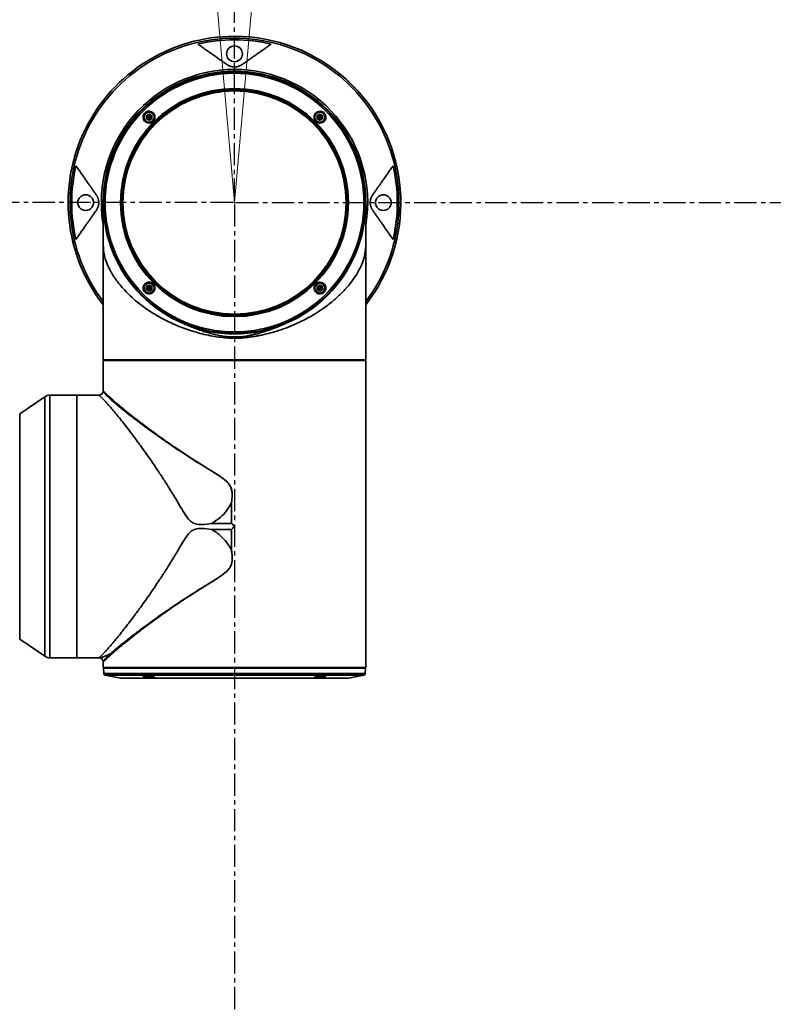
# Model space of a CAD drawing. Header units: millimetres. Extents: x 0 to 420, y 0 to 297.
# Tile 13 of 15: x 293 to 315, y 155 to 183. Entities that reach past the tile are written whole.
import ezdxf

# ---------------------------------------------------------------- set-up
doc = ezdxf.new("R2010")
doc.units = ezdxf.units.MM
doc.linetypes.add('CENTERX2', pattern=[20.32, 12.7, -2.54, 2.54, -2.54])
doc.layers.get('0').update_dxf_attribs({"lineweight": 18})
doc.layers.add('中心线层', color=6, linetype='CENTERX2', lineweight=25)

# ---------------------------------------------------------------- blocks, each defined once
blk = doc.blocks.new('SW_CENTERMARKSYMBOL_4')
at = {"layer": '中心线层', "color": 0}
for p, q in [((0, 1), (0, 1400.5)), ((-1, 0), (-1400.5, 0)), ((0, 0), (-0.5, 0)), ((0, 0), (0, 0.5)), ((0, 0), (0, -0.5)), ((0, 0), (0.5, 0)), ((1, 0), (1400.5, 0)), ((0, -1), (0, -1400.5))]:
    blk.add_line(p, q, dxfattribs=at)
blk = doc.blocks.new('2')
at = {"color": 0, "linetype": 'CENTERX2', "lineweight": 18}
for p, q in [((-6.0509, 69.73363), (0.05, 0)), ((0.05, 0), (6.1509, 69.73363))]:
    blk.add_line(p, q, dxfattribs=at)
at = {"color": 0, "linetype": 'Continuous', "lineweight": 35}
for p, q in [((0.05, 4.69707), (0.05, 4.75)), ((0.05, 4.64831), (0.05, 4.69707)), ((0.05, 3.80293), (0.05, 3.875)), ((0.05, 3.75), (0.05, 3.80293)), ((-2.44529, 2.42458), (-2.43034, 2.48034)), ((-2.38952, 2.43952), (-2.44529, 2.42458)), ((-2.40446, 2.38375), (-2.44529, 2.42458)), ((-2.43034, 2.48034), (-2.37458, 2.49529)), ((-2.38952, 2.43952), (-2.43034, 2.48034)), ((-2.38952, 2.43952), (-2.40446, 2.38375)), ((-2.34869, 2.39869), (-2.40446, 2.38375)), ((-2.38952, 2.43952), (-2.37458, 2.49529)), ((-2.38952, 2.43952), (-2.33375, 2.45446)), ((-2.38952, 2.43952), (-2.34869, 2.39869)), ((-2.37458, 2.49529), (-2.33375, 2.45446)), ((-2.33375, 2.45446), (-2.34869, 2.39869)), ((2.43375, 2.42458), (2.44869, 2.48034)), ((2.48952, 2.43952), (2.43375, 2.42458)), ((2.47458, 2.38375), (2.43375, 2.42458)), ((2.44869, 2.48034), (2.50446, 2.49529)), ((2.48952, 2.43952), (2.44869, 2.48034)), ((2.48952, 2.43952), (2.47458, 2.38375)), ((2.53034, 2.39869), (2.47458, 2.38375)), ((2.48952, 2.43952), (2.50446, 2.49529)), ((2.48952, 2.43952), (2.54529, 2.45446)), ((2.48952, 2.43952), (2.53034, 2.39869)), ((2.50446, 2.49529), (2.54529, 2.45446)), ((2.54529, 2.45446), (2.53034, 2.39869)), ((-3.7, 0), (-3.7, -4.49)), ((3.8, -0.08002), (3.8, 0)), ((-3.69937, -0.06919), (-3.69939, -0.06803)), ((-3.69937, -0.07396), (-3.69937, -1.02953)), ((-3.69935, -0.06407), (-3.69935, -0.07396)), ((3.7994, -0.06785), (3.79937, -0.06906)), ((3.79956, -0.07399), (3.79956, -1.01679)), ((3.8, -4.3), (3.8, -0.66507)), ((-2.44529, -2.45446), (-2.43034, -2.39869)), ((-2.38952, -2.43952), (-2.44529, -2.45446)), ((-2.40446, -2.49529), (-2.44529, -2.45446)), ((-2.43034, -2.39869), (-2.37458, -2.38375)), ((-2.38952, -2.43952), (-2.43034, -2.39869)), ((-2.38952, -2.43952), (-2.40446, -2.49529)), ((-2.34869, -2.48034), (-2.40446, -2.49529)), ((-2.38952, -2.43952), (-2.37458, -2.38375)), ((-2.38952, -2.43952), (-2.33375, -2.42458)), ((-2.38952, -2.43952), (-2.34869, -2.48034)), ((-2.37458, -2.38375), (-2.33375, -2.42458)), ((-2.33375, -2.42458), (-2.34869, -2.48034)), ((2.43375, -2.45446), (2.44869, -2.39869)), ((2.48952, -2.43952), (2.43375, -2.45446)), ((2.47458, -2.49529), (2.43375, -2.45446)), ((2.44869, -2.39869), (2.50446, -2.38375)), ((2.48952, -2.43952), (2.44869, -2.39869)), ((2.48952, -2.43952), (2.47458, -2.49529)), ((2.53034, -2.48034), (2.47458, -2.49529)), ((2.48952, -2.43952), (2.50446, -2.38375)), ((2.48952, -2.43952), (2.54529, -2.42458)), ((2.48952, -2.43952), (2.53034, -2.48034)), ((2.50446, -2.38375), (2.54529, -2.42458)), ((2.54529, -2.42458), (2.53034, -2.48034)), ((-3.7, -4.49), (3.79981, -4.49)), ((-3.525, -4.49), (-3.525, -4.505)), ((3.625, -4.505), (3.625, -4.49)), ((3.79981, -4.3), (3.79981, -4.3375)), ((3.79981, -4.49), (3.79981, -4.3375)), ((-3.7, -4.7), (-3.7, -5.38133)), ((-3.69981, -4.6625), (-3.69981, -4.505)), ((-3.69981, -4.505), (3.79981, -4.505)), ((-3.69981, -4.6625), (-3.69981, -4.7)), ((3.79981, -4.505), (3.79981, -4.6625)), ((3.79981, -4.6625), (3.79981, -4.7)), ((3.8, -4.6625), (3.8, -4.7)), ((3.8, -13.28), (3.8, -4.7)), ((-5.36346, -5.54293), (-6.08405, -6.03038)), ((-5.36346, -12.95707), (-5.36346, -5.54293)), ((-4.45, -5.5), (-5.22338, -5.5)), ((-5.22338, -5.5), (-5.22338, -13)), ((-3.82326, -5.5), (-4.45, -5.5)), ((-4.45, -5.5), (-4.45, -12.79198)), ((-4.45, -13), (-4.45, -5.5)), ((-6.08405, -6.03038), (-6.08405, -12.46962)), ((-0.03752, -9.1634), (-0.03752, -8.57792)), ((-0.03569, -8.57807), (-0.03569, -9.16431)), ((-0.60638, -9.1634), (-0.03752, -9.1634)), ((-0.03752, -9.3366), (-0.60637, -9.3366)), ((-0.03752, -9.92208), (-0.03752, -9.3366)), ((-0.03569, -9.33569), (-0.03569, -9.92193)), ((-6.08405, -12.46962), (-5.36346, -12.95707)), ((-4.45, -12.79198), (-4.45, -13)), ((-3.41799, -12.85803), (-3.41826, -12.85827)), ((-5.22338, -13), (-4.45, -13)), ((-4.45, -13), (-3.82326, -13)), ((-3.7, -13.11868), (-3.7, -13.28)), ((-3.7, -13.28), (0.05, -13.28)), ((-3.695, -13.28), (-3.675, -13.3)), ((-3.68665, -13.3), (-3.68406, -13.44807)), ((3.78665, -13.3), (-3.68665, -13.3)), ((-3.68406, -13.44807), (-2.59038, -13.44807)), ((-3.64388, -13.49622), (-3.20676, -13.58365)), ((3.74388, -13.49622), (-3.64388, -13.49622)), ((-2.59038, -13.44807), (3.78406, -13.44807)), ((0.05, -13.28), (0.05, -13.275)), ((0.05, -13.28), (3.8, -13.28)), ((3.30676, -13.58365), (3.74388, -13.49622)), ((3.775, -13.3), (3.795, -13.28)), ((3.78406, -13.44807), (3.78665, -13.3)), ((-3.20676, -13.58365), (3.30676, -13.58365)), ((-3.19696, -13.58462), (3.29696, -13.58462))]:
    blk.add_line(p, q, dxfattribs=at)
for centre, radius in [((0.05, 0), 3.745), ((0.05, 0), 3.73665), ((0.05, 0), 3.73406), ((0.05, 0), 3.69388), ((0.05, 0), 3.25676), ((0.05, 0), 3.24313), ((0.05, 0), 3.2125), ((0.05, 0), 3.1875), ((-2.38952, 2.43952), 0.15), ((-2.38952, 2.43952), 0.1425), ((2.48952, 2.43952), 0.15), ((2.48952, 2.43952), 0.1425), ((-2.38952, 2.43952), 0.0825), ((2.48952, 2.43952), 0.0825), ((-2.38952, -2.43952), 0.15), ((-2.38952, -2.43952), 0.1425), ((-2.38952, -2.43952), 0.0825), ((2.48952, -2.43952), 0.15), ((2.48952, -2.43952), 0.1425), ((2.48952, -2.43952), 0.0825)]:
    blk.add_circle(centre, radius, dxfattribs=at)
at = {"color": 0, "linetype": 'CENTERX2', "lineweight": 18}
blk.add_arc((0.05, 0), 70, 95, 85, dxfattribs=at)
at = {"color": 0, "linetype": 'Continuous', "lineweight": 35}
for centre, radius, start, end in [((0.05, 0), 4.75, 90, 217.863646), ((0.05, 0), 4.69707, 90, 217.025199), ((0.05, 0), 4.64831, 90, 103.065102), ((0.05, 0), 4.75, 47.848787, 90), ((0.05, 0), 4.69707, 322.974801, 90), ((0.05, 0), 4.64831, 76.934898, 90), ((0.05, 4.25), 0.225, 90, 270), ((0.05, 4.25), 0.225, 270, 90), ((0.05, 0), 3.80293, 90, 188.809462), ((0.05, 0), 3.75, 0, 180), ((0.05, 0), 3.80293, 351.020801, 90), ((0.05, 0), 4.75, 322.136354, 42.151213), ((0.05, 0), 4.64831, 166.934898, 193.065102), ((0.05, 0), 4.64831, 346.934898, 13.065102), ((-4.2, 0), 0.225, 90, 270), ((-4.2, 0), 0.225, 270, 90), ((0.05, 0), 3.75, 180, 360), ((4.3, 0), 0.225, 90, 270), ((4.3, 0), 0.225, 270, 90), ((-5.22338, -5.75), 0.25, 90, 124.077195), ((-5.22338, -12.75), 0.25, 235.922805, 270), ((-3.63407, -13.4472), 0.05, 181, 258.690068), ((3.73407, -13.4472), 0.05, 281.309932, 359), ((-3.19696, -13.53462), 0.05, 258.690068, 270), ((3.29696, -13.53462), 0.05, 270, 281.309932)]:
    blk.add_arc(centre, radius, start, end, dxfattribs=at)
for points, knots in [([(-1.00079, 4.52798), (-0.98346, 4.51585), (-0.9491, 4.49179), (-0.89753, 4.45568), (-0.84648, 4.41993), (-0.79593, 4.38453), (-0.74587, 4.34948), (-0.6963, 4.31477), (-0.64723, 4.28042), (-0.58991, 4.24028), (-0.5244, 4.19441), (-0.4507, 4.1428), (-0.37801, 4.09191), (-0.30631, 4.0417), (-0.23571, 3.99227), (-0.18839, 3.95913), (-0.16509, 3.94282)], [0, 0, 0, 0, 0.06765238, 0.13419131, 0.19961748, 0.26393167, 0.32713465, 0.38922727, 0.45021041, 0.51008499, 0.6012075, 0.68988225, 0.77611354, 0.85990609, 0.941265, 1.02019588, 1.02019588, 1.02019588, 1.02019588]), ([(0.26509, 3.94282), (0.27774, 3.95167), (0.30325, 3.96954), (0.34141, 3.99625), (0.37989, 4.0232), (0.41866, 4.05035), (0.45774, 4.07771), (0.49712, 4.10529), (0.5368, 4.13307), (0.57678, 4.16107), (0.61707, 4.18927), (0.65765, 4.21769), (0.71765, 4.2597), (0.79739, 4.31554), (0.89697, 4.38527), (0.99864, 4.45646), (1.06636, 4.50387), (1.10079, 4.52798)], [0, 0, 0, 0, 0.04275099, 0.08622391, 0.13041972, 0.17533933, 0.22098362, 0.26735342, 0.31444953, 0.36227271, 0.41082368, 0.46010313, 0.51011173, 0.63096404, 0.7562577, 0.88599959, 1.02019588, 1.02019588, 1.02019588, 1.02019588]), ([(-0.16509, 3.94282), (-0.16205, 3.94072), (-0.15608, 3.93662), (-0.14674, 3.93069), (-0.13257, 3.92224), (-0.11308, 3.91191), (-0.08632, 3.90025), (-0.05832, 3.89055), (-0.03359, 3.88419), (-0.01452, 3.88052), (-0.00169, 3.8785), (0.01119, 3.87694), (0.02411, 3.87583), (0.03705, 3.87513), (0.0457, 3.87504), (0.05, 3.875)], [0, 0, 0, 0, 0.01589323, 0.031114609, 0.045669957, 0.081845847, 0.113933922, 0.144598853, 0.171427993, 0.181984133, 0.19204627, 0.201692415, 0.211011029, 0.220100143, 0.229065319, 0.229065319, 0.229065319, 0.229065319]), ([(0.05, 3.875), (0.05257, 3.87502), (0.05772, 3.87505), (0.06543, 3.87529), (0.07315, 3.87569), (0.08086, 3.87625), (0.08857, 3.87696), (0.09626, 3.87784), (0.10394, 3.87887), (0.11161, 3.88007), (0.11925, 3.88142), (0.13487, 3.88453), (0.158, 3.89046), (0.18367, 3.89932), (0.20644, 3.90894), (0.22666, 3.91897), (0.24663, 3.93035), (0.25876, 3.93854), (0.26509, 3.94282)], [0, 0, 0, 0, 0.005358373, 0.010745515, 0.016184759, 0.021698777, 0.027309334, 0.033037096, 0.038901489, 0.044920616, 0.051111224, 0.057488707, 0.084180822, 0.114675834, 0.139431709, 0.166694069, 0.196549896, 0.229065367, 0.229065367, 0.229065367, 0.229065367]), ([(3.40408, 3.35408), (3.40141, 3.35675), (3.39608, 3.36208), (3.38813, 3.37008), (3.38023, 3.37806), (3.37237, 3.38602), (3.36456, 3.39396), (3.35164, 3.40714), (3.33388, 3.42536), (3.31202, 3.44787), (3.29129, 3.46913), (3.27403, 3.48661), (3.25985, 3.50063), (3.2483, 3.51178), (3.24122, 3.51828), (3.23768, 3.52154)], [0, 0, 0, 0, 0.009837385, 0.019647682, 0.029445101, 0.0392439, 0.049058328, 0.058902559, 0.088418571, 0.117962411, 0.147393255, 0.176850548, 0.196609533, 0.216321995, 0.236099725, 0.236099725, 0.236099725, 0.236099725]), ([(3.57154, 3.18768), (3.56994, 3.18942), (3.56676, 3.19291), (3.56164, 3.19837), (3.55628, 3.20398), (3.55067, 3.20978), (3.5448, 3.21575), (3.53461, 3.22599), (3.51932, 3.24111), (3.49805, 3.26184), (3.47557, 3.28367), (3.45478, 3.30394), (3.43624, 3.32214), (3.42016, 3.33803), (3.40944, 3.34872), (3.40408, 3.35408)], [0, 0, 0, 0, 0.009844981, 0.01966048, 0.029460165, 0.039257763, 0.049067, 0.058901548, 0.088442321, 0.117960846, 0.147421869, 0.17685949, 0.196630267, 0.216338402, 0.236099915, 0.236099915, 0.236099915, 0.236099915]), ([(-2.50278, 2.56639), (-2.49407, 2.57331), (-2.47666, 2.58717), (-2.43598, 2.60534), (-2.3802, 2.61314), (-2.31543, 2.59594), (-2.26233, 2.55576), (-2.22844, 2.49846), (-2.21873, 2.43223), (-2.23268, 2.37747), (-2.25569, 2.3394), (-2.27845, 2.31477), (-2.30551, 2.29497), (-2.34591, 2.27647), (-2.40179, 2.26885), (-2.4664, 2.28595), (-2.5195, 2.32606), (-2.55347, 2.3834), (-2.56326, 2.44983), (-2.54912, 2.50444), (-2.52642, 2.5428), (-2.51066, 2.55852), (-2.50278, 2.56639)], [0, 0, 0, 0, 0.03306525, 0.06612741, 0.13196307, 0.19781776, 0.26366434, 0.32948326, 0.395262, 0.46101799, 0.4941984, 0.52727988, 0.56033729, 0.59354545, 0.65934081, 0.7251736, 0.7910156, 0.85684477, 0.92265578, 0.98844897, 1.02148404, 1.05456183, 1.05456183, 1.05456183, 1.05456183]), ([(-2.49073, 2.55311), (-2.50408, 2.53829), (-2.52437, 2.51579), (-2.53797, 2.47739), (-2.54391, 2.43958), (-2.53907, 2.40061), (-2.52363, 2.36388), (-2.50291, 2.33454), (-2.47655, 2.31196), (-2.44152, 2.29339), (-2.40501, 2.2848), (-2.3669, 2.2864), (-2.32774, 2.29621), (-2.2844, 2.32193), (-2.25397, 2.36207), (-2.23988, 2.39982), (-2.23404, 2.43689), (-2.2383, 2.47488), (-2.25283, 2.51158), (-2.27277, 2.54078), (-2.29936, 2.56458), (-2.33484, 2.58413), (-2.37286, 2.59301), (-2.41064, 2.59131), (-2.45004, 2.58215), (-2.47462, 2.5646), (-2.49073, 2.55311)], [0, 0, 0, 0, 0.058450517, 0.088823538, 0.119932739, 0.172610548, 0.204473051, 0.239977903, 0.280827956, 0.30872404, 0.360044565, 0.391972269, 0.422646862, 0.480105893, 0.538035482, 0.568326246, 0.599682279, 0.649768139, 0.681555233, 0.718692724, 0.756211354, 0.789041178, 0.840862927, 0.871606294, 0.902141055, 0.960207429, 0.960207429, 0.960207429, 0.960207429]), ([(2.37351, 2.56127), (2.39083, 2.57472), (2.42546, 2.60161), (2.49228, 2.61321), (2.54735, 2.60197), (2.58637, 2.58064), (2.61198, 2.55908), (2.63292, 2.53295), (2.65327, 2.49344), (2.66342, 2.43786), (2.64917, 2.37239), (2.61132, 2.31748), (2.55549, 2.2811), (2.48975, 2.26851), (2.43452, 2.28004), (2.39552, 2.30128), (2.36995, 2.32291), (2.34899, 2.34901), (2.32866, 2.38857), (2.31876, 2.44383), (2.33194, 2.51027), (2.35965, 2.54426), (2.37351, 2.56127)], [0, 0, 0, 0, 0.06583087, 0.13158597, 0.19735273, 0.23045534, 0.26347709, 0.29648703, 0.32961665, 0.39541593, 0.46119796, 0.52709002, 0.59305436, 0.65883344, 0.72456758, 0.75766904, 0.79065865, 0.82373717, 0.8567973, 0.92262586, 0.98845665, 1.0543321, 1.0543321, 1.0543321, 1.0543321]), ([(2.38206, 2.54841), (2.3735, 2.53875), (2.35768, 2.52091), (2.3411, 2.48448), (2.33433, 2.44722), (2.3375, 2.41032), (2.34898, 2.3716), (2.3766, 2.32939), (2.4181, 2.30072), (2.45649, 2.28827), (2.49355, 2.28415), (2.53132, 2.29), (2.56775, 2.30621), (2.5961, 2.32769), (2.61843, 2.35515), (2.63629, 2.39099), (2.64355, 2.42941), (2.64028, 2.46737), (2.62894, 2.506), (2.60117, 2.54852), (2.55934, 2.57728), (2.52088, 2.58959), (2.48296, 2.59375), (2.44463, 2.58725), (2.40825, 2.57074), (2.39114, 2.55615), (2.38206, 2.54841)], [0, 0, 0, 0, 0.039046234, 0.072136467, 0.120195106, 0.151921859, 0.182526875, 0.240246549, 0.297994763, 0.328539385, 0.360157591, 0.409157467, 0.442021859, 0.480380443, 0.516222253, 0.548711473, 0.601095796, 0.631775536, 0.662290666, 0.720619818, 0.778780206, 0.809200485, 0.840485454, 0.892348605, 0.924347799, 0.960432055, 0.960432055, 0.960432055, 0.960432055]), ([(-3.89282, 0.21509), (-3.90167, 0.22774), (-3.91954, 0.25325), (-3.94625, 0.29141), (-3.9732, 0.32989), (-4.00035, 0.36866), (-4.02771, 0.40774), (-4.05529, 0.44712), (-4.08307, 0.4868), (-4.11107, 0.52678), (-4.13927, 0.56707), (-4.16769, 0.60765), (-4.2097, 0.66765), (-4.26554, 0.74739), (-4.33527, 0.84697), (-4.40646, 0.94864), (-4.45387, 1.01636), (-4.47798, 1.05079)], [0, 0, 0, 0, 0.04275099, 0.08622391, 0.13041972, 0.17533933, 0.22098362, 0.26735342, 0.31444953, 0.36227271, 0.41082368, 0.46010313, 0.51011173, 0.63096404, 0.7562577, 0.88599959, 1.02019588, 1.02019588, 1.02019588, 1.02019588]), ([(4.57798, 1.05079), (4.56585, 1.03346), (4.54179, 0.9991), (4.50568, 0.94753), (4.46993, 0.89648), (4.43453, 0.84593), (4.39948, 0.79587), (4.36477, 0.7463), (4.33042, 0.69723), (4.29028, 0.63991), (4.24441, 0.5744), (4.1928, 0.5007), (4.14191, 0.42801), (4.0917, 0.35631), (4.04227, 0.28571), (4.00913, 0.23839), (3.99282, 0.21509)], [0, 0, 0, 0, 0.06765238, 0.13419131, 0.19961748, 0.26393167, 0.32713465, 0.38922727, 0.45021041, 0.51008499, 0.6012075, 0.68988225, 0.77611354, 0.85990609, 0.941265, 1.02019588, 1.02019588, 1.02019588, 1.02019588]), ([(-3.89282, -0.21509), (-3.89073, -0.21205), (-3.88664, -0.2061), (-3.88072, -0.19678), (-3.87229, -0.18265), (-3.86197, -0.1632), (-3.85033, -0.13654), (-3.84065, -0.10861), (-3.83245, -0.07693), (-3.82658, -0.04128), (-3.82429, -0.00068), (-3.82643, 0.04003), (-3.83223, 0.07587), (-3.84036, 0.10768), (-3.84923, 0.13346), (-3.85887, 0.15629), (-3.86892, 0.17656), (-3.88032, 0.19658), (-3.88853, 0.20875), (-3.89282, 0.21509)], [0, 0, 0, 0, 0.015871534, 0.031073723, 0.045612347, 0.081735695, 0.113788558, 0.144407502, 0.171207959, 0.201361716, 0.228575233, 0.255853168, 0.286015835, 0.312783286, 0.343377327, 0.368198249, 0.395539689, 0.425489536, 0.458114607, 0.458114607, 0.458114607, 0.458114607]), ([(3.99282, 0.21509), (3.99073, 0.21205), (3.98664, 0.2061), (3.98072, 0.19678), (3.97229, 0.18265), (3.96197, 0.1632), (3.95033, 0.13654), (3.94065, 0.10861), (3.93245, 0.07693), (3.92658, 0.04128), (3.92429, 0.00068), (3.92643, -0.04003), (3.93223, -0.07587), (3.94036, -0.10768), (3.94923, -0.13346), (3.95887, -0.15629), (3.96892, -0.17656), (3.98032, -0.19658), (3.98853, -0.20875), (3.99282, -0.21509)], [0, 0, 0, 0, 0.015871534, 0.031073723, 0.045612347, 0.081735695, 0.113788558, 0.144407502, 0.171207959, 0.201361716, 0.228575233, 0.255853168, 0.286015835, 0.312783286, 0.343377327, 0.368198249, 0.395539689, 0.425489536, 0.458114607, 0.458114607, 0.458114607, 0.458114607]), ([(-4.47798, -1.05079), (-4.46585, -1.03346), (-4.44179, -0.9991), (-4.40568, -0.94753), (-4.36993, -0.89648), (-4.33453, -0.84593), (-4.29948, -0.79587), (-4.26477, -0.7463), (-4.23042, -0.69723), (-4.19028, -0.63991), (-4.14441, -0.5744), (-4.0928, -0.5007), (-4.04191, -0.42801), (-3.9917, -0.35631), (-3.94227, -0.28571), (-3.90913, -0.23839), (-3.89282, -0.21509)], [0, 0, 0, 0, 0.06765238, 0.13419131, 0.19961748, 0.26393167, 0.32713465, 0.38922727, 0.45021041, 0.51008499, 0.6012075, 0.68988225, 0.77611354, 0.85990609, 0.941265, 1.02019588, 1.02019588, 1.02019588, 1.02019588]), ([(3.79928, -0.07399), (3.79937, -0.06941), (3.79948, -0.06386), (3.79937, -0.06983), (3.79935, -0.07088)], [0, 0, 0, 0, 0.0071705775, 0.00870580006, 0.00870580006, 0.00870580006, 0.00870580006]), ([(3.99282, -0.21509), (4.00167, -0.22774), (4.01954, -0.25325), (4.04625, -0.29141), (4.0732, -0.32989), (4.10035, -0.36866), (4.12771, -0.40774), (4.15529, -0.44712), (4.18307, -0.4868), (4.21107, -0.52678), (4.23927, -0.56707), (4.26769, -0.60765), (4.3097, -0.66765), (4.36554, -0.74739), (4.43527, -0.84697), (4.50646, -0.94864), (4.55387, -1.01636), (4.57798, -1.05079)], [0, 0, 0, 0, 0.04275099, 0.08622391, 0.13041972, 0.17533933, 0.22098362, 0.26735342, 0.31444953, 0.36227271, 0.41082368, 0.46010313, 0.51011173, 0.63096404, 0.7562577, 0.88599959, 1.02019588, 1.02019588, 1.02019588, 1.02019588]), ([(3.79956, -1.00626), (3.7995, -1.04704), (3.79938, -1.13096), (3.798, -1.234), (3.79465, -1.30939), (3.7877, -1.39216), (3.77262, -1.48715), (3.73462, -1.63479), (3.66404, -1.81947), (3.54557, -2.0417), (3.39508, -2.263), (3.21013, -2.48453), (2.99338, -2.70069), (2.74801, -2.90753), (2.49301, -3.08995), (2.23109, -3.25097), (1.9775, -3.38569), (1.71596, -3.50511), (1.44708, -3.60976), (1.1623, -3.70174), (0.92193, -3.7637), (0.73154, -3.80314), (0.59119, -3.82768), (0.44341, -3.84881), (0.30725, -3.86382), (0.2026, -3.87152), (0.06721, -3.87747), (-0.11189, -3.87371), (-0.34787, -3.84979), (-0.58163, -3.81364), (-0.813, -3.76586), (-1.05858, -3.70178), (-1.31442, -3.62106), (-1.57609, -3.52164), (-1.82488, -3.41082), (-2.06124, -3.28946), (-2.28448, -3.15847), (-2.50685, -3.01064), (-2.72316, -2.84636), (-2.92022, -2.67376), (-3.089, -2.50443), (-3.23277, -2.3393), (-3.35882, -2.1719), (-3.47364, -1.99184), (-3.57153, -1.8003), (-3.63747, -1.6259), (-3.6755, -1.47394), (-3.6922, -1.35972), (-3.69815, -1.23796), (-3.6993, -1.12447), (-3.69954, -1.05128), (-3.69955, -1.01967), (-3.69955, -1.01763)], [0, 0, 0, 0, 0.09505374, 0.19563236, 0.26824981, 0.34260501, 0.51436889, 0.68629821, 1.03284641, 1.36250145, 1.69215944, 2.03150492, 2.37082818, 2.69602118, 3.02385237, 3.28913151, 3.55617056, 3.79666682, 4.03713287, 4.28512596, 4.53307265, 4.63434268, 4.74776847, 4.8699374, 4.98528376, 5.06849045, 5.11507035, 5.30168919, 5.48558142, 5.66952921, 5.85835897, 6.04721645, 6.28122564, 6.51698677, 6.75165475, 6.98634521, 7.22643183, 7.46653751, 7.75125585, 8.0377401, 8.2877722, 8.53781101, 8.79204196, 9.04627431, 9.3512663, 9.65811224, 9.85335365, 10.04935927, 10.16870757, 10.26750621, 10.33651962, 10.34130297, 10.34130297, 10.34130297, 10.34130297]), ([(-2.48764, -2.30341), (-2.46836, -2.2929), (-2.42982, -2.27191), (-2.36184, -2.27121), (-2.30924, -2.29129), (-2.27412, -2.31867), (-2.2524, -2.34411), (-2.23593, -2.37324), (-2.22234, -2.41541), (-2.22126, -2.47162), (-2.24566, -2.53374), (-2.29165, -2.58193), (-2.3527, -2.6091), (-2.41991, -2.61101), (-2.47277, -2.59065), (-2.50783, -2.56325), (-2.53678, -2.52946), (-2.55959, -2.47744), (-2.56045, -2.41044), (-2.53685, -2.34705), (-2.50405, -2.31796), (-2.48764, -2.30341)], [0, 0, 0, 0, 0.06589026, 0.13167893, 0.19746711, 0.23049122, 0.26360664, 0.29656551, 0.32973948, 0.39553371, 0.46136004, 0.52734602, 0.59322786, 0.65898225, 0.72475223, 0.75786254, 0.79089335, 0.85671744, 0.92254471, 0.98835243, 1.05424014, 1.05424014, 1.05424014, 1.05424014]), ([(-2.47691, -2.31375), (-2.48732, -2.32232), (-2.50632, -2.33795), (-2.52805, -2.37155), (-2.54019, -2.40671), (-2.54292, -2.44288), (-2.53778, -2.48284), (-2.51726, -2.52913), (-2.48062, -2.56425), (-2.44449, -2.58256), (-2.40708, -2.59289), (-2.36741, -2.59245), (-2.32916, -2.58101), (-2.30072, -2.56536), (-2.27477, -2.54273), (-2.25007, -2.50879), (-2.23395, -2.46074), (-2.23648, -2.40265), (-2.26059, -2.34861), (-2.29721, -2.31361), (-2.33291, -2.29539), (-2.37001, -2.28501), (-2.40926, -2.28537), (-2.44792, -2.29611), (-2.46688, -2.30764), (-2.47691, -2.31375)], [0, 0, 0, 0, 0.040781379, 0.074415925, 0.120163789, 0.152111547, 0.182790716, 0.240239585, 0.299166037, 0.329434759, 0.360213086, 0.414449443, 0.44593316, 0.480285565, 0.512184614, 0.550054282, 0.606753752, 0.662483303, 0.721137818, 0.778763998, 0.808946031, 0.839931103, 0.893184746, 0.924809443, 0.960343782, 0.960343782, 0.960343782, 0.960343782]), ([(2.37898, -2.31574), (2.38767, -2.30879), (2.40506, -2.2949), (2.44571, -2.27669), (2.50141, -2.26879), (2.56611, -2.28582), (2.61929, -2.32582), (2.65338, -2.38309), (2.66325, -2.44943), (2.64939, -2.50423), (2.62641, -2.54232), (2.60373, -2.567), (2.57665, -2.58683), (2.53628, -2.60543), (2.48034, -2.61312), (2.41562, -2.59604), (2.36247, -2.55592), (2.32852, -2.49865), (2.3187, -2.43235), (2.33271, -2.37777), (2.35539, -2.33939), (2.3711, -2.32364), (2.37898, -2.31574)], [0, 0, 0, 0, 0.0330602, 0.06614644, 0.13198004, 0.19783403, 0.26367661, 0.32949086, 0.39526971, 0.46108573, 0.4941127, 0.52726868, 0.56033561, 0.59354207, 0.65933303, 0.72515477, 0.79099317, 0.85682313, 0.92263332, 0.98846047, 1.02141016, 1.05455777, 1.05455777, 1.05455777, 1.05455777]), ([(2.38689, -2.32484), (2.37365, -2.33955), (2.35345, -2.362), (2.33982, -2.40035), (2.334, -2.43744), (2.33848, -2.47574), (2.35338, -2.51268), (2.37375, -2.54189), (2.4005, -2.56536), (2.43554, -2.5843), (2.47311, -2.59296), (2.51076, -2.5914), (2.54997, -2.58165), (2.59361, -2.55576), (2.62412, -2.51525), (2.63805, -2.47738), (2.64388, -2.43952), (2.63909, -2.40078), (2.62381, -2.36426), (2.6036, -2.33539), (2.57636, -2.31162), (2.5405, -2.29291), (2.50322, -2.28477), (2.46648, -2.28658), (2.42725, -2.29589), (2.40282, -2.31341), (2.38689, -2.32484)], [0, 0, 0, 0, 0.058027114, 0.088512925, 0.119942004, 0.170092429, 0.202608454, 0.240005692, 0.277314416, 0.309781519, 0.360084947, 0.391595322, 0.422126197, 0.480155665, 0.538537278, 0.568768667, 0.599830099, 0.652513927, 0.68384518, 0.719130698, 0.758653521, 0.792586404, 0.841137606, 0.872020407, 0.902695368, 0.960224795, 0.960224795, 0.960224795, 0.960224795]), ([(-1.20487, -3.53939), (-1.22311, -3.53181), (-1.25165, -3.51994), (-1.30868, -3.49616), (-1.34754, -3.48008), (-1.37609, -3.46826)], [0, 0, 0, 0, 0.059261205, 0.09270517, 0.185409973, 0.185409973, 0.185409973, 0.185409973]), ([(1.30474, -3.53945), (1.27951, -3.54979), (1.22925, -3.57039), (1.15349, -3.59969), (1.0779, -3.62763), (1.00498, -3.6532), (0.93251, -3.67735), (0.85821, -3.70077), (0.77712, -3.7246), (0.68187, -3.75035), (0.59095, -3.77216), (0.49804, -3.79172), (0.41462, -3.80684), (0.3231, -3.82022), (0.23213, -3.83001), (0.14048, -3.83605), (0.00821, -3.83901), (-0.16468, -3.82967), (-0.37929, -3.7977), (-0.57836, -3.75252), (-0.75397, -3.70289), (-0.9075, -3.65294), (-1.05542, -3.5999), (-1.15478, -3.55967), (-1.20487, -3.53939)], [0, 0, 0, 0, 0.08232793, 0.16398715, 0.24494963, 0.32518727, 0.39664636, 0.47473518, 0.55938501, 0.65051801, 0.77085767, 0.83961341, 0.93485534, 1.0245346, 1.11608307, 1.20811981, 1.29870445, 1.51088744, 1.72392312, 1.94666495, 2.12204049, 2.27171452, 2.43214072, 2.59524532, 2.59524532, 2.59524532, 2.59524532]), ([(1.30481, -3.53942), (1.17633, -3.5799), (0.95905, -3.64835), (0.68621, -3.70255), (0.5448, -3.71738), (0.49878, -3.7222)], [0, 0, 0, 0, 0.409123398, 0.691905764, 0.828365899, 0.828365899, 0.828365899, 0.828365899]), ([(1.47612, -3.46824), (1.44754, -3.48008), (1.40467, -3.49782), (1.35119, -3.52014), (1.32355, -3.53164), (1.3095, -3.53747), (1.30596, -3.53894), (1.30506, -3.53931), (1.30483, -3.53941), (1.30477, -3.53943), (1.30475, -3.53944), (1.30474, -3.53944), (1.30474, -3.53944)], [0, 0, 0, 0, 0.092791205, 0.139186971, 0.173868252, 0.18259494, 0.184805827, 0.185372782, 0.185521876, 0.185562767, 0.18557467, 0.185581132, 0.185581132, 0.185581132, 0.185581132]), ([(-0.37835, -3.72453), (-0.42313, -3.72025), (-0.55685, -3.70745), (-0.68636, -3.68002), (-0.7725, -3.66178)], [0, 0, 0, 0, 0.133748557, 0.399420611, 0.399420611, 0.399420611, 0.399420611]), ([(-3.70057, -5.3909), (-3.70422, -5.40597), (-3.71143, -5.43581), (-3.74177, -5.47131), (-3.78178, -5.49593), (-3.81277, -5.49873), (-3.82855, -5.50015)], [0, 0, 0, 0, 0.04607505, 0.091205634, 0.136576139, 0.183664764, 0.183664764, 0.183664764, 0.183664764]), ([(-3.82326, -5.50167), (-3.82314, -5.50169), (-3.82284, -5.50173), (-3.79927, -5.51909), (-3.76379, -5.55095), (-3.71582, -5.59814), (-3.65179, -5.66437), (-3.57105, -5.75309), (-3.47164, -5.86692), (-3.36081, -5.99838), (-3.23946, -6.14662), (-3.10847, -6.31091), (-2.96064, -6.50136), (-2.79636, -6.71888), (-2.62376, -6.95431), (-2.45443, -7.19215), (-2.2893, -7.43017), (-2.1219, -7.67886), (-1.94183, -7.95458), (-1.75029, -8.25741), (-1.57591, -8.54909), (-1.42393, -8.804), (-1.30973, -8.99004), (-1.18795, -9.12253), (-1.07452, -9.17733), (-0.97318, -9.19414), (-0.82018, -9.1982), (-0.69826, -9.17836), (-0.60638, -9.1634)], [0, 0, 0, 0, 0.11814049, 0.28969545, 0.46130189, 0.6374627, 0.81364964, 1.03195934, 1.25190304, 1.47082705, 1.68977239, 1.91375129, 2.13774821, 2.40336433, 2.67062837, 2.90388563, 3.13714963, 3.37432421, 3.6114993, 3.89602975, 4.1822893, 4.36443184, 4.54728691, 4.65862808, 4.75079851, 4.81518168, 4.88122106, 5.08319191, 5.08319191, 5.08319191, 5.08319191]), ([(-0.03868, -8.57937), (-0.02817, -8.50548), (-0.01242, -8.39461), (-0.01986, -8.24545), (-0.04739, -8.13644), (-0.10422, -8.03956), (-0.2057, -7.93279), (-0.41246, -7.78281), (-0.71979, -7.59619), (-1.07979, -7.37309), (-1.42671, -7.14933), (-1.76068, -6.92691), (-2.07872, -6.7067), (-2.37805, -6.49279), (-2.6554, -6.28758), (-2.90922, -6.09338), (-3.13642, -5.91324), (-3.33228, -5.75171), (-3.49219, -5.61272), (-3.59708, -5.51235), (-3.66029, -5.44423), (-3.69116, -5.40693), (-3.70399, -5.3875), (-3.70046, -5.3925), (-3.70032, -5.3927)], [0, 0, 0, 0, 0.16165624, 0.24256935, 0.32297182, 0.40333872, 0.4834911, 0.64152177, 0.95713561, 1.27082704, 1.5827519, 1.89510191, 2.20989513, 2.52303104, 2.83384702, 3.14488996, 3.45891907, 3.77159108, 4.0830789, 4.39735091, 4.60730135, 4.81730015, 5.02722338, 5.03574144, 5.03574144, 5.03574144, 5.03574144]), ([(-3.7, -5.38127), (-3.70003, -5.38308), (-3.70009, -5.38671), (-3.70052, -5.39031), (-3.70073, -5.39211)], [0, 0, 0, 0, 0.0054386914, 0.010876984, 0.010876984, 0.010876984, 0.010876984]), ([(-3.69997, -5.38133), (-3.69883, -5.38265), (-3.69647, -5.38538), (-3.67703, -5.40543), (-3.64565, -5.43575), (-3.60309, -5.476), (-3.54975, -5.52511), (-3.48625, -5.58216), (-3.41064, -5.64861), (-3.33157, -5.71669), (-3.25231, -5.78385), (-3.1755, -5.84803), (-3.0913, -5.91735), (-2.99952, -5.99182), (-2.90994, -6.06348), (-2.82414, -6.13129), (-2.74341, -6.19441), (-2.65735, -6.26092), (-2.5658, -6.33084), (-2.46863, -6.40415), (-2.36991, -6.47773), (-2.26885, -6.55225), (-2.16444, -6.62831), (-2.05093, -6.70991), (-1.928, -6.79703), (-1.80712, -6.88144), (-1.68185, -6.96783), (-1.54587, -7.06024), (-1.43021, -7.13742), (-1.346, -7.193), (-1.30295, -7.22128), (-1.25833, -7.25047), (-1.21212, -7.28056), (-1.16431, -7.31156), (-1.11489, -7.34345), (-1.05967, -7.379), (-0.98323, -7.42762), (-0.88562, -7.48904), (-0.78718, -7.55049), (-0.68775, -7.61221), (-0.59322, -7.67111), (-0.4935, -7.73422), (-0.4109, -7.78772), (-0.3391, -7.836), (-0.27591, -7.88156), (-0.21892, -7.92657), (-0.17109, -7.9691), (-0.1315, -8.01042), (-0.09742, -8.05312), (-0.06895, -8.09874), (-0.04467, -8.15166), (-0.02702, -8.21314), (-0.01668, -8.28485), (-0.01246, -8.40791), (-0.02587, -8.50616), (-0.03569, -8.57807)], [0, 0, 0, 0, 0.15293456, 0.31552921, 0.47162427, 0.6317586, 0.78203868, 0.93661514, 1.09570859, 1.25952122, 1.37788085, 1.49983292, 1.62543035, 1.75472169, 1.88775166, 1.98462183, 2.08476081, 2.18817973, 2.29488955, 2.40490008, 2.5182196, 2.62099277, 2.73059409, 2.84702648, 2.97029418, 3.10039909, 3.20263205, 3.33205113, 3.48610658, 3.52407937, 3.56329417, 3.60375039, 3.64544867, 3.68838882, 3.73257071, 3.77799435, 3.83589127, 3.93533898, 4.03480784, 4.09280681, 4.1933964, 4.27948549, 4.35108388, 4.40820938, 4.4679904, 4.52053523, 4.56598861, 4.60689009, 4.64461342, 4.68435483, 4.72324865, 4.77056433, 4.82257141, 4.88006308, 5.03708384, 5.03708384, 5.03708384, 5.03708384]), ([(-0.60638, -9.1634), (-0.52104, -9.11048), (-0.3614, -9.01149), (-0.16984, -8.80854), (-0.0826, -8.65605), (-0.03872, -8.57936)], [0, 0, 0, 0, 0.300579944, 0.562259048, 0.827023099, 0.827023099, 0.827023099, 0.827023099]), ([(-0.03752, -8.57792), (-0.03762, -8.57796), (-0.03785, -8.57806), (-0.0383, -8.57854), (-0.03854, -8.57901), (-0.03872, -8.57936)], [0, 0, 0, 0, 0.00032804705, 0.00074261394, 0.00192513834, 0.00192513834, 0.00192513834, 0.00192513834]), ([(-0.03569, -8.57807), (-0.03603, -8.57804), (-0.03664, -8.57799), (-0.03725, -8.57794), (-0.03752, -8.57792)], [0, 0, 0, 0, 0.00102707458, 0.00183413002, 0.00183413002, 0.00183413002, 0.00183413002]), ([(-0.03569, -9.16431), (-0.03591, -9.16411), (-0.03633, -9.16373), (-0.03698, -9.16344), (-0.03738, -9.16341), (-0.03752, -9.1634)], [0, 0, 0, 0, 0.00091323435, 0.00167611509, 0.00209386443, 0.00209386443, 0.00209386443, 0.00209386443]), ([(-0.03569, -9.16431), (-0.01966, -9.18034), (0.0089, -9.2089), (0.03746, -9.23746), (0.05, -9.25)], [0, 0, 0, 0, 0.067998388, 0.121180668, 0.121180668, 0.121180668, 0.121180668]), ([(0.05, -9.25), (0.03404, -9.26596), (0.00547, -9.29453), (-0.02309, -9.32309), (-0.03569, -9.33569)], [0, 0, 0, 0, 0.067723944, 0.121180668, 0.121180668, 0.121180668, 0.121180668]), ([(-3.82326, -12.99833), (-3.82314, -12.99831), (-3.82284, -12.99826), (-3.79927, -12.98091), (-3.76379, -12.94904), (-3.71582, -12.90186), (-3.65179, -12.83563), (-3.57105, -12.74691), (-3.47164, -12.63308), (-3.36081, -12.50162), (-3.23946, -12.35338), (-3.10847, -12.18909), (-2.96064, -11.99864), (-2.79636, -11.78112), (-2.62376, -11.54569), (-2.45443, -11.30785), (-2.2893, -11.06983), (-2.1219, -10.82114), (-1.94183, -10.54542), (-1.75029, -10.24259), (-1.57591, -9.95091), (-1.42393, -9.696), (-1.30973, -9.50996), (-1.18795, -9.37747), (-1.07452, -9.32267), (-0.97318, -9.30586), (-0.82018, -9.3018), (-0.69826, -9.32164), (-0.60638, -9.3366)], [0, 0, 0, 0, 0.11813784, 0.28969281, 0.46129946, 0.6374603, 0.81364711, 1.03195707, 1.25190077, 1.47082486, 1.68977029, 1.91374929, 2.13774631, 2.40336254, 2.67062669, 2.90388444, 3.13714813, 3.37432281, 3.61149801, 3.89602858, 4.18228825, 4.36443087, 4.54728646, 4.6586273, 4.75079777, 4.81518106, 4.88122045, 5.08319138, 5.08319138, 5.08319138, 5.08319138]), ([(-0.60637, -9.3366), (-0.56253, -9.36171), (-0.47477, -9.41198), (-0.32661, -9.5288), (-0.16842, -9.69209), (-0.08195, -9.84446), (-0.03871, -9.92064)], [0, 0, 0, 0, 0.151470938, 0.303201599, 0.565285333, 0.827361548, 0.827361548, 0.827361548, 0.827361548]), ([(-0.03752, -9.3366), (-0.03729, -9.33657), (-0.03676, -9.33651), (-0.03615, -9.33612), (-0.03581, -9.3358), (-0.03569, -9.33569)], [0, 0, 0, 0, 0.0006851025, 0.00157943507, 0.00209303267, 0.00209303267, 0.00209303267, 0.00209303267]), ([(-0.03868, -9.92063), (-0.03002, -9.98068), (-0.01272, -10.10063), (-0.01707, -10.25395), (-0.05225, -10.37052), (-0.11289, -10.47547), (-0.23663, -10.59349), (-0.41598, -10.71563), (-0.61499, -10.84038), (-0.87895, -11.00201), (-1.2011, -11.20403), (-1.57274, -11.44664), (-1.92766, -11.68758), (-2.2621, -11.92323), (-2.57223, -12.14997), (-2.85534, -12.36459), (-3.10697, -12.56296), (-3.32608, -12.74234), (-3.43504, -12.83868), (-3.48939, -12.88673)], [0, 0, 0, 0, 0.1522625, 0.30416443, 0.37980289, 0.45555886, 0.60569569, 0.80362861, 1.00170683, 1.1995777, 1.59221462, 1.98347117, 2.37662303, 2.77130401, 3.16197775, 3.55183115, 3.9450932, 4.33780785, 4.72862961, 4.72862961, 4.72862961, 4.72862961]), ([(-0.03569, -9.92193), (-0.03071, -9.95577), (-0.02129, -10.0199), (-0.01479, -10.11169), (-0.01516, -10.19344), (-0.02364, -10.27285), (-0.04434, -10.3518), (-0.0782, -10.41899), (-0.1164, -10.47171), (-0.1545, -10.51441), (-0.20507, -10.56221), (-0.27035, -10.61463), (-0.34536, -10.66843), (-0.42124, -10.71917), (-0.4808, -10.7577), (-0.52783, -10.78759), (-0.56369, -10.81021), (-0.603, -10.83488), (-0.64575, -10.86158), (-0.6919, -10.89033), (-0.76583, -10.93625), (-0.85546, -10.99211), (-0.94876, -11.05075), (-1.01039, -11.08973), (-1.05061, -11.11527), (-1.09763, -11.14539), (-1.17831, -11.19732), (-1.28902, -11.26936), (-1.40687, -11.3471), (-1.51325, -11.41806), (-1.60913, -11.48275), (-1.69683, -11.54255), (-1.77654, -11.59747), (-1.89771, -11.68171), (-2.05414, -11.79215), (-2.24495, -11.92998), (-2.42677, -12.06418), (-2.60022, -12.19499), (-2.78094, -12.3344), (-2.95886, -12.47498), (-3.13477, -12.61789), (-3.28994, -12.74728), (-3.37607, -12.82178), (-3.41799, -12.85804)], [0, 0, 0, 0, 0.08723448, 0.16526549, 0.23449087, 0.29547954, 0.36855798, 0.44140063, 0.48590751, 0.53436961, 0.58721188, 0.66340952, 0.74805865, 0.82329481, 0.89729653, 0.93018432, 0.96656335, 1.00643451, 1.04979856, 1.09665507, 1.14700453, 1.27521987, 1.37124264, 1.43507181, 1.46668783, 1.49666924, 1.5823173, 1.72056669, 1.84869016, 1.96221409, 2.06794464, 2.16588197, 2.25602602, 2.33837765, 2.58186566, 2.80550632, 3.03444628, 3.27282252, 3.49693846, 3.79534572, 4.07598364, 4.37219964, 4.65304608, 4.65304608, 4.65304608, 4.65304608]), ([(-0.03871, -9.92064), (-0.03854, -9.92099), (-0.03829, -9.92146), (-0.03785, -9.92194), (-0.03762, -9.92204), (-0.03752, -9.92208)], [0, 0, 0, 0, 0.00118308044, 0.00159773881, 0.00192424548, 0.00192424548, 0.00192424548, 0.00192424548]), ([(-0.03569, -9.92193), (-0.03603, -9.92196), (-0.03664, -9.92201), (-0.03725, -9.92206), (-0.03752, -9.92208)], [0, 0, 0, 0, 0.00102690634, 0.00183406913, 0.00183406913, 0.00183406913, 0.00183406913]), ([(-3.78738, -13.00592), (-3.78739, -13.00592), (-3.78894, -13.00654), (-3.77895, -13.00259), (-3.7479, -12.99012), (-3.70248, -12.972), (-3.6529, -12.95203), (-3.60294, -12.93218), (-3.5499, -12.91091), (-3.50967, -12.89483), (-3.48939, -12.88673)], [0, 0, 0, 0, 0.000258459, 0.052747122, 0.105446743, 0.160547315, 0.20393073, 0.240956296, 0.280641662, 0.320989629, 0.320989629, 0.320989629, 0.320989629]), ([(-3.41826, -12.85827), (-3.44772, -12.88413), (-3.50562, -12.93495), (-3.57394, -12.99699), (-3.63883, -13.05756), (-3.68549, -13.10238), (-3.70398, -13.123), (-3.69999, -13.11868), (-3.69998, -13.11868)], [0, 0, 0, 0, 0.065703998, 0.12913329, 0.190416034, 0.287521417, 0.383657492, 0.383801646, 0.383801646, 0.383801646, 0.383801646]), ([(-3.70032, -13.10731), (-3.69861, -13.10456), (-3.69512, -13.09896), (-3.66298, -13.05863), (-3.6037, -12.99408), (-3.53252, -12.92723), (-3.4894, -12.88673)], [0, 0, 0, 0, 0.065232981, 0.133193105, 0.201202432, 0.305705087, 0.305705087, 0.305705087, 0.305705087]), ([(-3.48939, -12.88673), (-3.48181, -12.8837), (-3.46994, -12.87897), (-3.44616, -12.86942), (-3.43008, -12.86299), (-3.41826, -12.85827)], [0, 0, 0, 0, 0.0244889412, 0.0383092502, 0.0766181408, 0.0766181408, 0.0766181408, 0.0766181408]), ([(-3.82837, -12.99985), (-3.81473, -12.99986), (-3.80047, -12.99987), (-3.78803, -13.00591), (-3.7875, -13.00617)], [0, 0, 0, 0, 0.0398730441, 0.0416651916, 0.0416651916, 0.0416651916, 0.0416651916]), ([(-3.78823, -13.00567), (-3.77713, -13.01014), (-3.75503, -13.01904), (-3.72847, -13.04337), (-3.70826, -13.07346), (-3.70317, -13.09698), (-3.7006, -13.10886)], [0, 0, 0, 0, 0.035723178, 0.071047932, 0.106515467, 0.142754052, 0.142754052, 0.142754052, 0.142754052]), ([(-3.70073, -13.10789), (-3.70052, -13.10969), (-3.70009, -13.11329), (-3.70003, -13.11692), (-3.7, -13.11873)], [0, 0, 0, 0, 0.0054375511, 0.0108769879, 0.0108769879, 0.0108769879, 0.0108769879]), ([(-2.27898, -13.57813), (-2.28767, -13.57788), (-2.30506, -13.57736), (-2.34571, -13.57403), (-2.40141, -13.56698), (-2.46611, -13.55513), (-2.51929, -13.54187), (-2.55338, -13.52913), (-2.56325, -13.51868), (-2.54939, -13.51314), (-2.52641, -13.5111), (-2.50373, -13.51083), (-2.47665, -13.5118), (-2.43628, -13.51475), (-2.38034, -13.5213), (-2.31562, -13.53256), (-2.26247, -13.54564), (-2.22852, -13.55869), (-2.2187, -13.56979), (-2.23271, -13.57579), (-2.25539, -13.57813), (-2.2711, -13.57813), (-2.27898, -13.57813)], [0, 0, 0, 0, 0.021843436, 0.04370367, 0.087200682, 0.130710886, 0.17421374, 0.217697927, 0.261158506, 0.304643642, 0.326465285, 0.348371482, 0.370219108, 0.392158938, 0.435627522, 0.479116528, 0.522616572, 0.566110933, 0.60959234, 0.653085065, 0.674854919, 0.696755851, 0.696755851, 0.696755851, 0.696755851]), ([(-2.54084, -13.5062), (-2.54007, -13.50865), (-2.53876, -13.51278), (-2.52366, -13.52027), (-2.50365, -13.52771), (-2.47635, -13.53559), (-2.4405, -13.544), (-2.40322, -13.55154), (-2.36648, -13.55708), (-2.32725, -13.5619), (-2.30282, -13.56306), (-2.28689, -13.56382)], [0, 0, 0, 0, 0.034094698, 0.057559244, 0.083984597, 0.11358391, 0.138996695, 0.175357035, 0.198485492, 0.221458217, 0.264542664, 0.264542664, 0.264542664, 0.264542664]), ([(-2.28689, -13.56382), (-2.27371, -13.56354), (-2.2536, -13.56312), (-2.23954, -13.55921), (-2.23724, -13.55629), (-2.23608, -13.5548)], [0, 0, 0, 0, 0.0256130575, 0.0390692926, 0.0529417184, 0.0529417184, 0.0529417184, 0.0529417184]), ([(2.58764, -13.54957), (2.56836, -13.55384), (2.52982, -13.56237), (2.46184, -13.57245), (2.40924, -13.57727), (2.37412, -13.57842), (2.3524, -13.57787), (2.33593, -13.57599), (2.32234, -13.57176), (2.32126, -13.56367), (2.34566, -13.55119), (2.39165, -13.53787), (2.4527, -13.52564), (2.51991, -13.5162), (2.57277, -13.51181), (2.60783, -13.51078), (2.63679, -13.51143), (2.65959, -13.51537), (2.66045, -13.52439), (2.63685, -13.53642), (2.60405, -13.54519), (2.58764, -13.54957)], [0, 0, 0, 0, 0.043546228, 0.087024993, 0.130503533, 0.152328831, 0.174214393, 0.195996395, 0.217920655, 0.261403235, 0.304907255, 0.348516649, 0.392057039, 0.435513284, 0.478979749, 0.500862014, 0.522691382, 0.566193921, 0.609698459, 0.653189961, 0.696734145, 0.696734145, 0.696734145, 0.696734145]), ([(2.33826, -13.55312), (2.33808, -13.55504), (2.3376, -13.56016), (2.36116, -13.56416), (2.39713, -13.56393), (2.43293, -13.56107), (2.47, -13.55682), (2.50926, -13.5503), (2.54792, -13.54251), (2.56688, -13.53777), (2.57691, -13.53526)], [0, 0, 0, 0, 0.026016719, 0.069343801, 0.111911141, 0.134205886, 0.157094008, 0.196431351, 0.219792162, 0.246040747, 0.246040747, 0.246040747, 0.246040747]), ([(2.57691, -13.53526), (2.58726, -13.53234), (2.60616, -13.52703), (2.62734, -13.51907), (2.63378, -13.51444), (2.63723, -13.51197)], [0, 0, 0, 0, 0.0234184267, 0.0427327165, 0.0650268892, 0.0650268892, 0.0650268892, 0.0650268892])]:
    blk.add_open_spline(points, degree=3, knots=knots, dxfattribs=at)
at = {"layer": '中心线层', "color": 0, "xscale": 0.05, "yscale": 0.05, "zscale": 0.05}
blk.add_blockref('SW_CENTERMARKSYMBOL_4', (0.05, 0), dxfattribs=at)

msp = doc.modelspace()

# ---------------------------------------------------------------- block references
msp.add_blockref('2', (299.309, 178.222))

doc.saveas('drawing.dxf')
